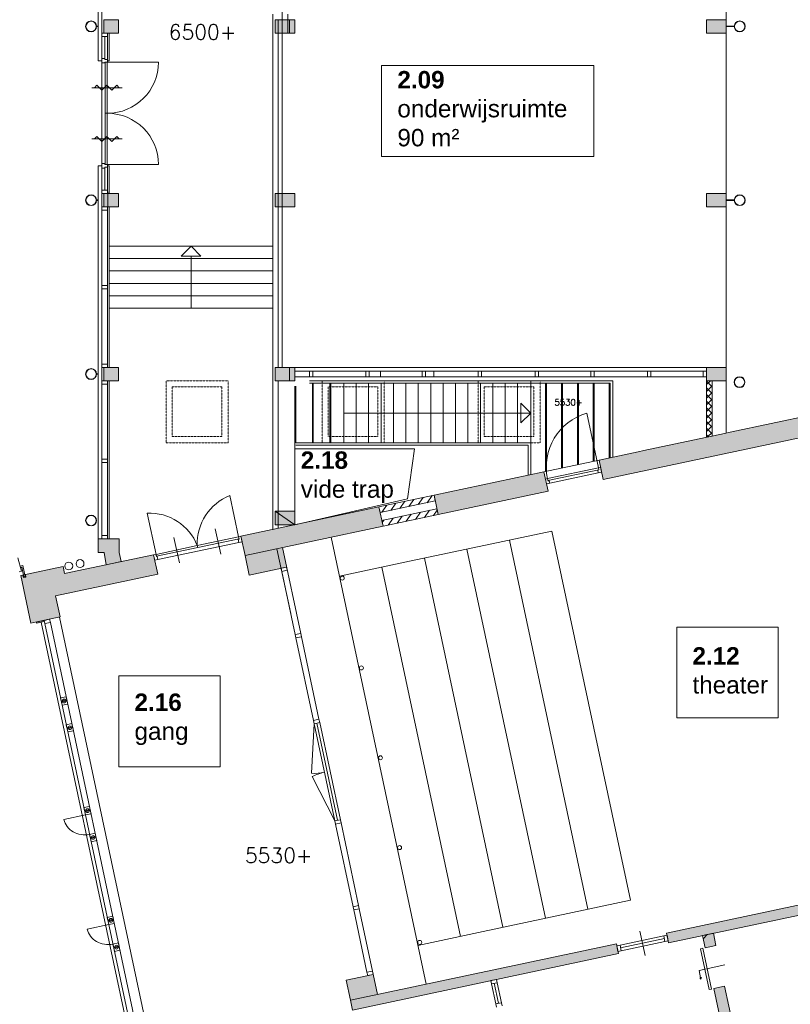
# Model space of a CAD drawing. Header units: millimetres. Extents: x 755778 to 1537169, y 90093 to 392038.
# Tile 83 of 134: x 1040984 to 1056499, y 325687 to 345513. Entities that reach past the tile are written whole.
import ezdxf

# ---------------------------------------------------------------- set-up
doc = ezdxf.new("R2010")
doc.units = ezdxf.units.MM
doc.linetypes.add('HIDDEN', pattern=[0.375, 0.25, -0.125])
doc.layers.add('maatlijnen', color=7, linetype='Continuous')
doc.layers.add('NIV 2HB', color=7, linetype='Continuous', lineweight=0)
doc.layers.add('RUIMTEnr', color=7, linetype='Continuous', lineweight=5)
doc.layers.add('oppervlaktelijnen', color=6, linetype='Continuous', lineweight=35, plot=False)
doc.styles.add('ROMANS', font='romans.shx')
doc.styles.get("Standard").update_dxf_attribs({"font": 'arial.ttf'})
doc.dimstyles.new('even', dxfattribs={"dimtxt": 500, "dimasz": 50, "dimexe": 100, "dimexo": 0, "dimgap": 50, "dimtad": 1, "dimdec": 0, "dimzin": 0, "dimdsep": 46, "dimtxsty": 'Standard', "dimblk": 'DOT', "dimcen": 1, "dimclrd": 7, "dimclre": 7, "dimclrt": 7, "dimadec": 0, "dimazin": 0, "dimtfac": 1, "dimtdec": 0, "dimtofl": 0, "dimtmove": 0, "dimatfit": 2, "dimldrblk": 'DOT', "dimfxl": 100, "dimfxlon": 1, "dimtolj": 1, "dimtzin": 0, "dimlwd": 5, "dimarcsym": 0})

# ---------------------------------------------------------------- blocks, each defined once
blk = doc.blocks.new('_Dot')
at = {"color": 0, "linetype": 'ByBlock', "lineweight": -2}
blk.add_line((-0.5, 0), (-1, 0), dxfattribs=at)
at = {"color": 0, "linetype": 'ByBlock', "const_width": 0.5}
blk.add_lwpolyline([(-0.25, 0, 1), (0.25, 0, 1)], format="xyb", close=True, dxfattribs=at)
blk = doc.blocks.new('*D155')
at = {"layer": 'Defpoints', "color": 0, "lineweight": 5, "transparency": 16777216}
for p in [(1060615, 332905), (1042715, 329100), (1062782, 322711)]:
    blk.add_point(p, dxfattribs=at)
at = {"layer": 'maatlijnen', "color": 7, "lineweight": -2, "transparency": 16777216}
for p, q in [((1062761, 322809), (1062803, 322613)), ((1044861, 319004), (1044903, 318809))]:
    blk.add_line(p, q, dxfattribs=at)
at = {"layer": 'maatlijnen', "color": 7, "lineweight": 5, "transparency": 16777216}
blk.add_line((1044931, 318917), (1062733, 322701), dxfattribs=at)
at = {"layer": 'maatlijnen', "color": 7, "lineweight": 5, "transparency": 16777216, "xscale": 50, "yscale": 50, "zscale": 50}
for p, rotation in [((1062782, 322711), 12.00000000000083), ((1044882, 318906), 192.0000000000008)]:
    blk.add_blockref('_Dot', p, dxfattribs=dict(at, rotation=rotation))
at = {"layer": 'maatlijnen', "color": 7, "lineweight": 5, "transparency": 16777216, "insert": (1053768, 321108), "char_height": 500, "attachment_point": 5, "rotation": 12}
blk.add_mtext('\\A1;18300', dxfattribs=at)
blk = doc.blocks.new('*D156')
at = {"layer": 'Defpoints', "color": 0, "lineweight": 5, "transparency": 16777216}
for p in [(1062002, 329265), (1042943, 325213), (1063712, 321223)]:
    blk.add_point(p, dxfattribs=at)
at = {"layer": 'maatlijnen', "color": 7, "lineweight": 5, "transparency": 16777216}
blk.add_line((1044701, 317182), (1063663, 321213), dxfattribs=at)
at = {"layer": 'maatlijnen', "color": 7, "lineweight": -2, "transparency": 16777216}
for p, q in [((1063691, 321321), (1063732, 321125)), ((1044632, 317270), (1044673, 317074))]:
    blk.add_line(p, q, dxfattribs=at)
at = {"layer": 'maatlijnen', "color": 7, "lineweight": 5, "transparency": 16777216, "xscale": 50, "yscale": 50, "zscale": 50}
for p, rotation in [((1063712, 321223), 12.00000000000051), ((1044652, 317172), 192.0000000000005)]:
    blk.add_blockref('_Dot', p, dxfattribs=dict(at, rotation=rotation))
at = {"layer": 'maatlijnen', "color": 7, "lineweight": 5, "transparency": 16777216, "insert": (1054118, 319496), "char_height": 500, "attachment_point": 5, "rotation": 12}
blk.add_mtext('\\A1;19485', dxfattribs=at)

msp = doc.modelspace()

# ---------------------------------------------------------------- hatches: boundary and pattern name
at = {"layer": 'NIV 2HB', "lineweight": 5, "true_color": 0x555d61}
h = msp.add_hatch(color=251, dxfattribs=at)
h.paths.add_polyline_path([(1042675.6, 338243.1), (1042975.6, 338243.1), (1042975.6, 338513.1), (1042675.6, 338513.1)])
h.paths.add_polyline_path([(1042675.6, 341743.1), (1042975.6, 341743.1), (1042975.6, 342013.1), (1042675.6, 342013.1)])
h.paths.add_polyline_path([(1042675.6, 345243.1), (1042975.6, 345243.1), (1042975.6, 345513.1), (1042675.6, 345513.1)])
h.paths.add_polyline_path([(1042690.6, 348743.1), (1042960.6, 348743.1), (1042960.6, 349013.1), (1042690.6, 349013.1)])
h.paths.add_polyline_path([(1039190.6, 348743.1), (1039460.6, 348743.1), (1039460.6, 349013.1), (1039190.6, 349013.1)])
h.paths.add_polyline_path([(1042690.6, 352578.1), (1042960.6, 352578.1), (1042960.6, 352178.1), (1042690.6, 352178.1)])
h.paths.add_polyline_path([(1035690.6, 348743.1), (1035960.6, 348743.1), (1035960.6, 349013.1), (1035690.6, 349013.1)])
h.paths.add_polyline_path([(1032190.6, 348743.1), (1032460.6, 348743.1), (1032460.6, 349013.1), (1032190.6, 349013.1)])
h.paths.add_polyline_path([(1029795.6, 359598.1), (1029795.6, 359928.1), (1030395.6, 359928.1), (1030395.6, 359598.1)])
edge = h.paths.add_edge_path()
edge.add_line((1042565.6, 334787.1), (1042565.6, 335057.1))
edge.add_line((1042565.6, 335057.1), (1042985.6, 335057.1))
edge.add_line((1042985.6, 335057.1), (1042985.6, 334787.1))
h = msp.add_hatch(color=251, dxfattribs=at)
h.paths.add_polyline_path([(1046125.6, 335344.7), (1046525.6, 335344.7), (1046525.6, 335614.7), (1046125.6, 335614.7)])
h.paths.add_polyline_path([(1046125.6, 338243.1), (1046525.6, 338243.1), (1046525.6, 338513.1), (1046125.6, 338513.1)])
h.paths.add_polyline_path([(1046125.6, 341743.1), (1046525.6, 341743.1), (1046525.6, 342013.1), (1046125.6, 342013.1)])
h.paths.add_polyline_path([(1046125.6, 345243.1), (1046525.6, 345243.1), (1046525.6, 345513.1), (1046125.6, 345513.1)])
h.paths.add_polyline_path([(1046190.6, 348728.1), (1046460.6, 348728.1), (1046460.6, 349028.1), (1046190.6, 349028.1)])
h.paths.add_polyline_path([(1054810.6, 338243.1), (1055210.6, 338243.1), (1055210.6, 338513.1), (1054810.6, 338513.1)])
h.paths.add_polyline_path([(1054810.6, 341743.1), (1055210.6, 341743.1), (1055210.6, 342013.1), (1054810.6, 342013.1)])
h.paths.add_polyline_path([(1054810.6, 345243.1), (1055210.6, 345243.1), (1055210.6, 345513.1), (1054810.6, 345513.1)])
h.paths.add_polyline_path([(1054940.6, 348728.1), (1055210.6, 348728.1), (1055210.6, 349028.1), (1054940.6, 349028.1)])
h.paths.add_polyline_path([(1047940.6, 348728.1), (1048210.6, 348728.1), (1048210.6, 349028.1), (1047940.6, 349028.1)])
h.paths.add_polyline_path([(1051440.6, 348728.1), (1051710.6, 348728.1), (1051710.6, 349028.1), (1051440.6, 349028.1)])
h.paths.add_polyline_path([(1055230.6, 348728.1), (1055500.6, 348728.1), (1055500.6, 349028.1), (1055230.6, 349028.1)])
h.paths.add_polyline_path([(1058440.6, 348728.1), (1058710.6, 348728.1), (1058710.6, 349028.1), (1058440.6, 349028.1)])
h.paths.add_polyline_path([(1061940.6, 348728.1), (1062210.6, 348728.1), (1062210.6, 349028.1), (1061940.6, 349028.1)])
h.paths.add_polyline_path([(1065440.6, 348728.1), (1065710.6, 348728.1), (1065710.6, 349028.1), (1065440.6, 349028.1)])
h.paths.add_polyline_path([(1068940.6, 348728.1), (1069210.6, 348728.1), (1069210.6, 349028.1), (1068940.6, 349028.1)])
h.paths.add_polyline_path([(1072440.6, 348728.1), (1072710.6, 348728.1), (1072710.6, 349028.1), (1072440.6, 349028.1)])
h.paths.add_polyline_path([(1054810.6, 341743.1), (1054810.6, 342013.1), (1055210.6, 342013.1), (1055210.6, 341743.1)])
h.paths.add_polyline_path([(1054810.6, 345243.1), (1054810.6, 345513.1), (1055210.6, 345513.1), (1055210.6, 345243.1)])
h.paths.add_polyline_path([(1054810.6, 338243.1), (1054810.6, 338513.1), (1055210.6, 338513.1), (1055210.6, 338243.1)])
at = {"layer": 'NIV 2HB', "lineweight": 5}
h = msp.add_hatch(color=7, dxfattribs=at)
h.paths.add_polyline_path([(1054810.6, 338243.1), (1055210.6, 338243.1), (1055210.6, 338513.1), (1054810.6, 338513.1)])
h.paths.add_polyline_path([(1054810.6, 341743.1), (1055210.6, 341743.1), (1055210.6, 342013.1), (1054810.6, 342013.1)])
h.paths.add_polyline_path([(1054810.6, 345243.1), (1055210.6, 345243.1), (1055210.6, 345513.1), (1054810.6, 345513.1)])
h.paths.add_polyline_path([(1054810.6, 341743.1), (1054810.6, 342013.1), (1055210.6, 342013.1), (1055210.6, 341743.1)])
h.paths.add_polyline_path([(1054810.6, 345243.1), (1054810.6, 345513.1), (1055210.6, 345513.1), (1055210.6, 345243.1)])
h.paths.add_polyline_path([(1054810.6, 338243.1), (1054810.6, 338513.1), (1055210.6, 338513.1), (1055210.6, 338243.1)])
at = {"layer": 'NIV 2HB', "lineweight": 5, "true_color": 0x555d61}
h = msp.add_hatch(color=251, dxfattribs=at)
h.paths.add_polyline_path([(1054810.6, 345243.1), (1055210.6, 345243.1), (1055210.6, 345513.1), (1054810.6, 345513.1)])
h.paths.add_polyline_path([(1054810.6, 341743.1), (1055210.6, 341743.1), (1055210.6, 342013.1), (1054810.6, 342013.1)])
h.paths.add_polyline_path([(1054810.6, 338243.1), (1055210.6, 338243.1), (1055210.6, 338513.1), (1054810.6, 338513.1)])
at = {"layer": 'NIV 2HB', "lineweight": 5}
for points in [[(1059593, 337713.3), (1059683.5, 337287.9), (1059889.9, 337331.7), (1060084.5, 337373.1), (1060270.4, 337412.6), (1060066.6, 338371.2), (1060001.3, 338357.3), (1060011.7, 338308.4), (1059962.8, 338298), (1059952.4, 338346.9), (1059210.7, 338189.3), (1059240.9, 338047.4), (1055290.1, 337207.7), (1055176.1, 337183.4), (1053552.6, 336838.3), (1053438.6, 336814.1), (1052647.6, 336646), (1052730.7, 336254.7)], [(1051621.4, 336018.9), (1051538.3, 336410.2), (1049325.8, 335939.9), (1049350.8, 335822.5), (1049409, 335548.7)], [(1048299.8, 335312.9), (1048274.8, 335430.3), (1048216.6, 335704.1), (1045439.2, 335113.8), (1045462.9, 335002.3), (1045522.4, 334722.5)], [(1042565.6, 334787.1), (1042565.6, 335057.1), (1042985.6, 335057.1), (1042985.6, 334787.1), (1043025.2, 334600.7), (1042723.1, 334536.5), (1042685.6, 334787.1)], [(1045522.4, 334722.5), (1045605.6, 334331.3), (1046246.9, 334467.6), (1046163.7, 334858.9)], [(1046246.9, 334467.6), (1046358.4, 334491.3), (1046275.2, 334882.6), (1046163.7, 334858.9)], [(1043761.7, 334348.3), (1043678.6, 334739.6), (1041888.6, 334359.1), (1041858.4, 334500.9), (1041098.6, 334339.4), (1041109, 334290.5), (1041060.1, 334280.1), (1041049.7, 334329), (1041007.4, 334320), (1041211.2, 333361.4), (1041392.1, 333399.9), (1041475.3, 333417.6), (1041586.8, 333441.3), (1041798.1, 333486.2), (1041707.6, 333911.7)], [(1054008.3, 327120.7), (1054049.9, 326925.1), (1059893.5, 328167.2), (1059852, 328362.8)], [(1055001.8, 326871.9), (1054949.8, 327116.4), (1054826.9, 327090.3), (1054747.9, 327008.4), (1054786.6, 326826.1)], [(1047645.5, 325768.3), (1047687.1, 325572.6), (1053038.5, 326710.1), (1052996.9, 326905.8)], [(1047559.2, 326174.2), (1047645.5, 325768.3), (1048188, 325883.6), (1048101.7, 326289.5), (1047990.2, 326265.8)], [(1055176.4, 326050.2), (1054961.2, 326004.5), (1055253.8, 324628.3), (1055469, 324674)]]:
    msp.add_hatch(color=7, dxfattribs=at).paths.add_polyline_path(points)
h = msp.add_hatch(color=7, dxfattribs=at)
edge = h.paths.add_edge_path()
edge.add_arc((1042817.5, 327376.9), 38, 0, 360)
edge = h.paths.add_edge_path()
edge.add_arc((1042931.9, 326838.9), 38, 0, 360)
edge = h.paths.add_edge_path()
edge.add_arc((1042462.5, 329047.3), 38, 0, 360)
edge = h.paths.add_edge_path()
edge.add_arc((1042348.1, 329585.3), 38, 0, 360)
edge = h.paths.add_edge_path()
edge.add_arc((1041878.7, 331793.7), 38, 0, 360)
edge = h.paths.add_edge_path()
edge.add_arc((1041993.1, 331255.8), 38, 0, 360)

# ---------------------------------------------------------------- linework, layer by layer
at = {"layer": 'NIV 2HB', "color": 7, "linetype": 'HIDDEN', "lineweight": 5}
for p, q in [((1055210.6, 348568.1), (1055210.6, 338513.1)), ((1048246.3, 338435.1), (1049320.3, 338435.1)), ((1048246.3, 338321.1), (1048246.3, 338435.1)), ((1049320.3, 338435.1), (1049320.3, 338321.1)), ((1045179.5, 338243.1), (1043929.5, 338243.1)), ((1043929.5, 338243.1), (1043929.5, 336993.1)), ((1045179.5, 336993.1), (1045179.5, 338243.1)), ((1048320.6, 338243.1), (1047070.6, 338243.1)), ((1047070.6, 338243.1), (1047070.6, 336993.1)), ((1049320.3, 338321.1), (1048246.3, 338321.1)), ((1048320.6, 336993.1), (1048320.6, 338243.1)), ((1051461.6, 338243.1), (1050211.6, 338243.1)), ((1050211.6, 338243.1), (1050211.6, 336993.1)), ((1051461.6, 336993.1), (1051461.6, 338243.1)), ((1045054.5, 338118.1), (1044054.5, 338118.1)), ((1044054.5, 338118.1), (1044054.5, 337118.1)), ((1045054.5, 337118.1), (1045054.5, 338118.1)), ((1048195.6, 338118.1), (1047195.6, 338118.1)), ((1047195.6, 338118.1), (1047195.6, 337118.1)), ((1048195.6, 337118.1), (1048195.6, 338118.1)), ((1051336.6, 338118.1), (1050336.6, 338118.1)), ((1050336.6, 338118.1), (1050336.6, 337118.1)), ((1051336.6, 337118.1), (1051336.6, 338118.1)), ((1044054.5, 337118.1), (1045054.5, 337118.1)), ((1047195.6, 337118.1), (1048195.6, 337118.1)), ((1050336.6, 337118.1), (1051336.6, 337118.1)), ((1043929.5, 336993.1), (1045179.5, 336993.1)), ((1047070.6, 336993.1), (1048320.6, 336993.1)), ((1050211.6, 336993.1), (1051461.6, 336993.1))]:
    msp.add_line(p, q, dxfattribs=at)
at = {"layer": 'NIV 2HB', "color": 7, "linetype": 'Continuous', "lineweight": 5}
for p, q in [((1042565.6, 344686.1), (1042565.6, 348498.1)), ((1042635.6, 345378.1), (1042635.6, 346932.1)), ((1046080.6, 345623.1), (1046080.6, 338176.1)), ((1046382.6, 345243.1), (1046382.6, 345623.1)), ((1042635.6, 344686.1), (1042635.6, 345378.1)), ((1046190.6, 338513.1), (1046190.6, 345513.1)), ((1046190.6, 345513.1), (1046415.6, 345513.1)), ((1046415.6, 345513.1), (1046415.6, 345243.1)), ((1042749.6, 345176.1), (1042749.6, 344686.1)), ((1042785.6, 344686.1), (1042785.6, 345243.1)), ((1046415.6, 345243.1), (1046382.6, 345243.1)), ((1042565.6, 335057.1), (1042565.6, 342570.1)), ((1042635.6, 342570.1), (1042565.6, 342570.1)), ((1042635.6, 341878.1), (1042635.6, 342570.1)), ((1042785.6, 342570.1), (1042749.6, 342570.1)), ((1042749.6, 342570.1), (1042749.6, 342080.1)), ((1042785.6, 342013.1), (1042785.6, 342570.1)), ((1042635.6, 340161.6), (1042635.6, 341878.1)), ((1042749.6, 341676.1), (1042749.6, 340161.6)), ((1042785.6, 338513.1), (1042785.6, 341743.1)), ((1042635.6, 338378.1), (1042635.6, 340094.6)), ((1042749.6, 340094.6), (1042749.6, 338580.1)), ((1046525.6, 338513.1), (1046190.6, 338513.1)), ((1046525.6, 338513.1), (1046415.6, 338513.1)), ((1046415.6, 338513.1), (1046415.6, 338243.1)), ((1046525.6, 338243.1), (1046525.6, 338513.1)), ((1046525.6, 338378.1), (1046525.6, 338513.1)), ((1042635.6, 335080.1), (1042635.6, 338378.1)), ((1042785.6, 335057.1), (1042785.6, 338243.1)), ((1046190.6, 335273.5), (1046190.6, 338243.1)), ((1046190.6, 338243.1), (1046525.6, 338243.1)), ((1046415.6, 338243.1), (1046525.6, 338243.1)), ((1046525.6, 338243.1), (1046525.6, 338378.1)), ((1042749.6, 338176.1), (1042749.6, 336661.6)), ((1046080.6, 338176.1), (1046080.6, 335250.1)), ((1059240.9, 338047.4), (1055290.1, 337207.7)), ((1052730.7, 336254.7), (1059593, 337713.3)), ((1055176.1, 337183.4), (1053552.6, 336838.3)), ((1055290.1, 337207.7), (1055176.1, 337183.4)), ((1053438.6, 336814.1), (1052647.6, 336646)), ((1052647.6, 336646), (1052730.7, 336254.7)), ((1053552.6, 336838.3), (1053438.6, 336814.1)), ((1042749.6, 336594.6), (1042749.6, 335080.1)), ((1046080.6, 335250.1), (1046190.6, 335273.5)), ((1043678.6, 334739.6), (1041888.6, 334359.1)), ((1043761.7, 334348.3), (1043678.6, 334739.6)), ((1041858.4, 334500.9), (1041007.4, 334320)), ((1041888.6, 334359.1), (1041858.4, 334500.9)), ((1041007.4, 334320), (1041211.2, 333361.4)), ((1041707.6, 333911.7), (1043761.7, 334348.3)), ((1041798.1, 333486.2), (1041707.6, 333911.7)), ((1041392.1, 333399.9), (1041798.1, 333486.2)), ((1041783.4, 333483.1), (1043515.3, 325335.1)), ((1041211.2, 333361.4), (1041392.1, 333399.9)), ((1041489.2, 333352), (1043193.2, 325335.1)), ((1041600.7, 333375.7), (1043304.8, 325358.8)), ((1054747.9, 327008.4), (1054826.9, 327090.3))]:
    msp.add_line(p, q, dxfattribs=at)
at = {"layer": 'NIV 2HB', "color": 7, "lineweight": 5}
for p, q in [((1042530.6, 345373.1), (1042530.6, 345383.1)), ((1042530.6, 345383.1), (1042565.6, 345383.1)), ((1042565.6, 345373.1), (1042530.6, 345373.1)), ((1042565.6, 345383.1), (1042565.6, 345373.1)), ((1042975.6, 345513.1), (1042675.6, 345513.1)), ((1042675.6, 345513.1), (1042675.6, 345243.1)), ((1042975.6, 345243.1), (1042975.6, 345513.1)), ((1046525.6, 345513.1), (1046125.6, 345513.1)), ((1046125.6, 345513.1), (1046125.6, 345243.1)), ((1046525.6, 345513.1), (1046125.6, 345513.1)), ((1046125.6, 345513.1), (1046125.6, 345243.1)), ((1046525.6, 345243.1), (1046525.6, 345513.1)), ((1046525.6, 345243.1), (1046525.6, 345513.1)), ((1055210.6, 345513.1), (1054810.6, 345513.1)), ((1054810.6, 345513.1), (1054810.6, 345243.1)), ((1054810.6, 345243.1), (1054810.6, 345513.1)), ((1054810.6, 345513.1), (1055210.6, 345513.1)), ((1055210.6, 345243.1), (1055210.6, 345513.1)), ((1055210.6, 345513.1), (1055210.6, 345243.1)), ((1055210.6, 345373.1), (1055210.6, 345383.1)), ((1055210.6, 345383.1), (1055370.6, 345383.1)), ((1055370.6, 345373.1), (1055210.6, 345373.1)), ((1055370.6, 345383.1), (1055370.6, 345373.1)), ((1042675.6, 345243.1), (1042975.6, 345243.1)), ((1042700.6, 345176.1), (1042700.6, 344731.1)), ((1046125.6, 345243.1), (1046525.6, 345243.1)), ((1046125.6, 345243.1), (1046525.6, 345243.1)), ((1054810.6, 345243.1), (1055210.6, 345243.1)), ((1055210.6, 345243.1), (1054810.6, 345243.1)), ((1042565.6, 344686.1), (1042635.6, 344686.1)), ((1042635.6, 344641.1), (1042635.6, 344731.1)), ((1042635.6, 344731.1), (1042700.6, 344731.1)), ((1042635.6, 344641.1), (1042635.6, 342615.1)), ((1042700.6, 344641.1), (1042635.6, 344641.1)), ((1042700.6, 344731.1), (1042700.6, 344714.1)), ((1042700.6, 344714.1), (1042749.6, 344714.1)), ((1042749.6, 344658.1), (1042700.6, 344658.1)), ((1042700.6, 344658.1), (1042700.6, 344641.1)), ((1042746.6, 344658.1), (1042706.6, 344658.1)), ((1042706.6, 344658.1), (1042706.6, 343628.1)), ((1043776.6, 344658.1), (1042746.6, 344658.1)), ((1042746.6, 343628.1), (1042746.6, 344658.1)), ((1042749.6, 344714.1), (1042749.6, 344658.1)), ((1042749.6, 344686.1), (1042785.6, 344686.1)), ((1042487.9, 344143.1), (1042537.9, 344193.1)), ((1042537.9, 344193.1), (1042637.9, 344093.1)), ((1042637.9, 344093.1), (1042737.9, 344193.1)), ((1042737.9, 344193.1), (1042837.9, 344093.1)), ((1042837.9, 344093.1), (1042937.9, 344193.1)), ((1042937.9, 344193.1), (1042987.9, 344143.1)), ((1043047.2, 344143.1), (1042437.9, 344143.1)), ((1042481.6, 344143.1), (1043003.6, 344143.1)), ((1042987.9, 344143.1), (1043047.2, 344143.1)), ((1042706.6, 342598.1), (1042706.6, 343628.1)), ((1042706.6, 343628.1), (1042746.6, 343628.1)), ((1042706.6, 343628.1), (1042746.6, 343628.1)), ((1042746.6, 343628.1), (1042746.6, 342598.1)), ((1043047.2, 343113.1), (1042437.9, 343113.1)), ((1042481.6, 343113.1), (1043003.6, 343113.1)), ((1042487.9, 343113.1), (1042537.9, 343163.1)), ((1042537.9, 343163.1), (1042637.9, 343063.1)), ((1042637.9, 343063.1), (1042737.9, 343163.1)), ((1042737.9, 343163.1), (1042837.9, 343063.1)), ((1042837.9, 343063.1), (1042937.9, 343163.1)), ((1042937.9, 343163.1), (1042987.9, 343113.1)), ((1042987.9, 343113.1), (1043047.2, 343113.1)), ((1042635.6, 342525.1), (1042635.6, 342615.1)), ((1042635.6, 342615.1), (1042700.6, 342615.1)), ((1042700.6, 342615.1), (1042700.6, 342598.1)), ((1042700.6, 342598.1), (1042749.6, 342598.1)), ((1042746.6, 342598.1), (1042706.6, 342598.1)), ((1043776.6, 342598.1), (1042746.6, 342598.1)), ((1042749.6, 342598.1), (1042749.6, 342542.1)), ((1042700.6, 342525.1), (1042635.6, 342525.1)), ((1042749.6, 342542.1), (1042700.6, 342542.1)), ((1042700.6, 342542.1), (1042700.6, 342525.1)), ((1042700.6, 342525.1), (1042700.6, 342080.1)), ((1042975.6, 342013.1), (1042675.6, 342013.1)), ((1042675.6, 342013.1), (1042675.6, 341743.1)), ((1042760.6, 341743.1), (1042760.6, 342049)), ((1042975.6, 341743.1), (1042975.6, 342013.1)), ((1046525.6, 342013.1), (1046125.6, 342013.1)), ((1046125.6, 342013.1), (1046125.6, 341743.1)), ((1046525.6, 342013.1), (1046125.6, 342013.1)), ((1046125.6, 342013.1), (1046125.6, 341743.1)), ((1046525.6, 341743.1), (1046525.6, 342013.1)), ((1046525.6, 341743.1), (1046525.6, 342013.1)), ((1055210.6, 342013.1), (1054810.6, 342013.1)), ((1054810.6, 342013.1), (1054810.6, 341743.1)), ((1054810.6, 341743.1), (1054810.6, 342013.1)), ((1054810.6, 342013.1), (1055210.6, 342013.1)), ((1055210.6, 341743.1), (1055210.6, 342013.1)), ((1055210.6, 342013.1), (1055210.6, 341743.1)), ((1042530.6, 341873.1), (1042530.6, 341883.1)), ((1042530.6, 341883.1), (1042565.6, 341883.1)), ((1042565.6, 341873.1), (1042530.6, 341873.1)), ((1042565.6, 341883.1), (1042565.6, 341873.1)), ((1055210.6, 341873.1), (1055210.6, 341883.1)), ((1055210.6, 341883.1), (1055370.6, 341883.1)), ((1055370.6, 341873.1), (1055210.6, 341873.1)), ((1055370.6, 341883.1), (1055370.6, 341873.1)), ((1042675.6, 341743.1), (1042975.6, 341743.1)), ((1046125.6, 341743.1), (1046525.6, 341743.1)), ((1046125.6, 341743.1), (1046525.6, 341743.1)), ((1054810.6, 341743.1), (1055210.6, 341743.1)), ((1055210.6, 341743.1), (1054810.6, 341743.1)), ((1042785.6, 340953.1), (1046080.6, 340953.1)), ((1044233.1, 340753.1), (1044433.1, 340953.1)), ((1044433.1, 340953.1), (1044633.1, 340753.1)), ((1046080.6, 340953.1), (1046080.6, 339703.1)), ((1042785.6, 340703.1), (1046080.6, 340703.1)), ((1044633.1, 340753.1), (1044233.1, 340753.1)), ((1044433.1, 340753.1), (1044433.1, 339703.1)), ((1042785.6, 340453.1), (1046080.6, 340453.1)), ((1042785.6, 340203.1), (1046080.6, 340203.1)), ((1042785.6, 339953.1), (1046080.6, 339953.1)), ((1042785.6, 339703.1), (1046080.6, 339703.1)), ((1042975.6, 338513.1), (1042675.6, 338513.1)), ((1042675.6, 338513.1), (1042675.6, 338243.1)), ((1042975.6, 338243.1), (1042975.6, 338513.1)), ((1046525.6, 338513.1), (1046125.6, 338513.1)), ((1046125.6, 338513.1), (1046125.6, 338243.1)), ((1046125.6, 338243.1), (1046125.6, 338513.1)), ((1046125.6, 338513.1), (1046525.6, 338513.1)), ((1046525.6, 338243.1), (1046525.6, 338513.1)), ((1046525.6, 338513.1), (1046525.6, 338243.1)), ((1048246.3, 338435.1), (1046525.6, 338435.1)), ((1046820.6, 338321.1), (1046820.6, 338435.1)), ((1046820.6, 338435.1), (1046887.6, 338435.1)), ((1046887.6, 338321.1), (1046887.6, 338435.1)), ((1046887.6, 338435.1), (1054743.6, 338435.1)), ((1046887.6, 338435.1), (1046887.6, 338321.1)), ((1047952.6, 338321.1), (1047952.6, 338435.1)), ((1047952.6, 338435.1), (1048019.6, 338435.1)), ((1048019.6, 338435.1), (1048019.6, 338321.1)), ((1048246.3, 338321.1), (1048246.3, 338435.1)), ((1049084.6, 338321.1), (1049084.6, 338435.1)), ((1049084.6, 338435.1), (1049151.6, 338435.1)), ((1049151.6, 338435.1), (1049151.6, 338321.1)), ((1049320.3, 338321.1), (1049320.3, 338435.1)), ((1049320.3, 338435.1), (1054810.6, 338435.1)), ((1050216.6, 338321.1), (1050216.6, 338435.1)), ((1050216.6, 338435.1), (1050283.6, 338435.1)), ((1050283.6, 338435.1), (1050283.6, 338321.1)), ((1051362.1, 338321.1), (1051362.1, 338435.1)), ((1051362.1, 338435.1), (1051429.1, 338435.1)), ((1051429.1, 338435.1), (1051429.1, 338321.1)), ((1052484.7, 338321.1), (1052484.7, 338435.1)), ((1052484.7, 338435.1), (1052551.7, 338435.1)), ((1052551.7, 338435.1), (1052551.7, 338321.1)), ((1053626.1, 338321.1), (1053626.1, 338435.1)), ((1053626.1, 338435.1), (1053693.1, 338435.1)), ((1053693.1, 338435.1), (1053693.1, 338321.1)), ((1054743.6, 338435.1), (1054743.6, 338321.1)), ((1054743.6, 338321.1), (1054743.6, 338435.1)), ((1054743.6, 338435.1), (1054810.6, 338435.1)), ((1055210.6, 338513.1), (1054810.6, 338513.1)), ((1054810.6, 338513.1), (1054810.6, 338243.1)), ((1054810.6, 338243.1), (1054810.6, 338513.1)), ((1054810.6, 338513.1), (1055210.6, 338513.1)), ((1054810.6, 338435.1), (1054810.6, 338321.1)), ((1055210.6, 338243.1), (1055210.6, 338513.1)), ((1055210.6, 338513.1), (1055210.6, 338243.1)), ((1042530.6, 338373.1), (1042530.6, 338383.1)), ((1042530.6, 338383.1), (1042565.6, 338383.1)), ((1042565.6, 338373.1), (1042530.6, 338373.1)), ((1042565.6, 338383.1), (1042565.6, 338373.1)), ((1042675.6, 338243.1), (1042975.6, 338243.1)), ((1046125.6, 338243.1), (1046525.6, 338243.1)), ((1046269.1, 338243.1), (1046125.6, 338243.1)), ((1046525.6, 338243.1), (1046269.1, 338243.1)), ((1046525.6, 338321.1), (1048246.3, 338321.1)), ((1046887.6, 338321.1), (1046820.6, 338321.1)), ((1049133.3, 338243.1), (1046820.6, 338243.1)), ((1054743.6, 338321.1), (1046887.6, 338321.1)), ((1048019.6, 338321.1), (1047952.6, 338321.1)), ((1049151.6, 338321.1), (1049084.6, 338321.1)), ((1049133.3, 338243.1), (1051271.9, 338243.1)), ((1054810.6, 338321.1), (1049320.3, 338321.1)), ((1050283.6, 338321.1), (1050216.6, 338321.1)), ((1051271.9, 338243.1), (1051271.9, 338193.1)), ((1051271.9, 338193.1), (1051271.9, 338243.1)), ((1051271.9, 338243.1), (1052923, 338243.1)), ((1051429.1, 338321.1), (1051362.1, 338321.1)), ((1052551.7, 338321.1), (1052484.7, 338321.1)), ((1052923, 338243.1), (1052923, 336704.5)), ((1053693.1, 338321.1), (1053626.1, 338321.1)), ((1054810.6, 338321.1), (1054743.6, 338321.1)), ((1054810.6, 338164.4), (1054889.2, 338243.1)), ((1054810.6, 338243.1), (1055210.6, 338243.1)), ((1055210.6, 338243.1), (1054810.6, 338243.1)), ((1054810.6, 337105.7), (1054810.6, 338243.1)), ((1054810.6, 338243.1), (1054924.6, 338243.1)), ((1054924.6, 338119.4), (1054810.6, 338233.4)), ((1054924.6, 338243.1), (1054924.6, 337130)), ((1055210.6, 338243.1), (1055210.6, 337190.8)), ((1046525.6, 335614.7), (1046525.6, 338133.1)), ((1046545.6, 338133.1), (1046545.6, 336993.1)), ((1049133.3, 338193.1), (1046820.6, 338193.1)), ((1046875.7, 338193.1), (1046875.7, 336993.1)), ((1046895.6, 338193.1), (1046895.6, 336993.1)), ((1047225.6, 338193.1), (1047225.6, 336993.1)), ((1047245.4, 338193.1), (1047245.4, 336993.1)), ((1047508.8, 338193.1), (1047508.8, 336993.1)), ((1047758.8, 338193.1), (1047758.8, 336993.1)), ((1048008.8, 338193.1), (1048008.8, 336993.1)), ((1048258.8, 338193.1), (1048258.8, 336993.1)), ((1048508.8, 338193.1), (1048508.8, 336993.1)), ((1048758.8, 338193.1), (1048758.8, 336993.1)), ((1049008.8, 338193.1), (1049008.8, 336993.1)), ((1051271.9, 338193.1), (1049133.3, 338193.1)), ((1049258.8, 338193.1), (1049258.8, 336993.1)), ((1049508.8, 338193.1), (1049508.8, 336993.1)), ((1049758.8, 338193.1), (1049758.8, 336993.1)), ((1050008.8, 338193.1), (1050008.8, 336993.1)), ((1050258.8, 338193.1), (1050258.8, 336993.1)), ((1050508.8, 338193.1), (1050508.8, 336993.1)), ((1050758.8, 338193.1), (1050758.8, 336993.1)), ((1051008.8, 338193.1), (1051008.8, 336993.1)), ((1051271.9, 338193.1), (1051271.9, 336993.1)), ((1052873, 338193.1), (1051271.9, 338193.1)), ((1051571.9, 338193.1), (1051571.9, 336417.3)), ((1051591.7, 338193.1), (1051591.7, 336421.5)), ((1051891.9, 338193.1), (1051891.9, 336485.3)), ((1051911.7, 338193.1), (1051911.7, 336489.6)), ((1052211.9, 338193.1), (1052211.9, 336553.4)), ((1052231.7, 338193.1), (1052231.7, 336557.6)), ((1052531.9, 338193.1), (1052531.9, 336621.4)), ((1052551.7, 338193.1), (1052551.7, 336625.6)), ((1052851.9, 338193.1), (1052851.9, 336689.4)), ((1052873, 336693.9), (1052873, 338193.1)), ((1054810.6, 338029.7), (1054924.6, 338143.7)), ((1054924.6, 337984.7), (1054810.6, 338098.7)), ((1054810.6, 337895), (1054924.6, 338009)), ((1054924.6, 337850), (1054810.6, 337964)), ((1054810.6, 337760.3), (1054924.6, 337874.3)), ((1055210.6, 338017.8), (1055210.6, 337930.9)), ((1051071.9, 337393.1), (1051071.9, 337793.1)), ((1051071.9, 337793.1), (1051271.9, 337593.1)), ((1054924.6, 337715.3), (1054810.6, 337829.3)), ((1054810.6, 337625.6), (1054924.6, 337739.6)), ((1054924.6, 337580.5), (1054810.6, 337694.5)), ((1051271.9, 337593.1), (1047508.8, 337593.1)), ((1051271.9, 337593.1), (1051071.9, 337393.1)), ((1052403.9, 337590.1), (1052637.6, 336491)), ((1054810.6, 337490.9), (1054924.6, 337604.9)), ((1054924.6, 337445.8), (1054810.6, 337559.8)), ((1054810.6, 337356.2), (1054924.6, 337470.2)), ((1054924.6, 337311.1), (1054810.6, 337425.1)), ((1054810.6, 337221.5), (1054924.6, 337335.5)), ((1054924.6, 337176.4), (1054810.6, 337290.4)), ((1054851.8, 337114.5), (1054810.6, 337155.7)), ((1054924.6, 337130), (1054810.6, 337105.7)), ((1054834.6, 337110.8), (1054924.6, 337200.8)), ((1049133.3, 336993.1), (1046545.6, 336993.1)), ((1049133.3, 336943.1), (1046545.6, 336943.1)), ((1049133.3, 336993.1), (1051271.9, 336993.1)), ((1051221.9, 336943.1), (1049133.3, 336943.1)), ((1051221.9, 336342.9), (1051221.9, 336943.1)), ((1051271.9, 336993.1), (1051271.9, 336353.6)), ((1051538.3, 336410.2), (1052647.6, 336646)), ((1052923, 336704.5), (1052873, 336693.9)), ((1051610.4, 336272.7), (1052637.6, 336491)), ((1052645.9, 336451.9), (1051618.8, 336233.5)), ((1052647.1, 336446), (1052622.7, 336440.8)), ((1052678, 336502.6), (1052636.9, 336493.9)), ((1052636.9, 336493.9), (1052647.1, 336446)), ((1052637.6, 336491), (1052645.9, 336451.9)), ((1052698.8, 336404.8), (1052678, 336502.6)), ((1049325.8, 335939.9), (1051538.3, 336410.2)), ((1051271.9, 336353.6), (1051221.9, 336342.9)), ((1051538.3, 336410.2), (1051621.4, 336018.9)), ((1051569.5, 336263.5), (1051610.5, 336272.2)), ((1051590.2, 336165.6), (1051569.5, 336263.5)), ((1051618.8, 336233.5), (1051610.4, 336272.7)), ((1051610.5, 336272.2), (1051620.7, 336224.3)), ((1052633.3, 336390.9), (1051655.8, 336179.6)), ((1052622.7, 336440.8), (1052633.3, 336390.9)), ((1052633.3, 336390.9), (1052698.8, 336404.8)), ((1051655.8, 336179.6), (1051590.2, 336165.6)), ((1051620.7, 336224.3), (1051645.2, 336229.5)), ((1051645.2, 336229.5), (1051655.8, 336179.6)), ((1045214.2, 335931.9), (1045390.9, 335100.5)), ((1049325.8, 335939.9), (1048216.6, 335704.1)), ((1048821.2, 335710), (1048922.1, 335854.1)), ((1049003.3, 335748.7), (1049104.3, 335892.8)), ((1049185.5, 335787.4), (1049286.4, 335931.5)), ((1049350.8, 335822.5), (1049325.8, 335939.9)), ((1049409, 335548.7), (1049325.8, 335939.9)), ((1051621.4, 336018.9), (1049409, 335548.7)), ((1048216.6, 335704.1), (1045439.2, 335113.8)), ((1048216.6, 335704.1), (1048241.6, 335586.8)), ((1048216.6, 335704.1), (1048299.8, 335312.9)), ((1048241.6, 335586.8), (1049350.8, 335822.5)), ((1048274.7, 335593.8), (1048375.7, 335738)), ((1049384, 335666), (1048274.8, 335430.3)), ((1048456.9, 335632.5), (1048557.8, 335776.7)), ((1048639, 335671.3), (1048740, 335815.4)), ((1049409, 335548.7), (1049384, 335666)), ((1043551.4, 335578.4), (1043728.1, 334747)), ((1046125.6, 335614.7), (1046525.6, 335344.7)), ((1046525.6, 335614.7), (1046125.6, 335614.7)), ((1046125.6, 335614.7), (1046125.6, 335344.7)), ((1046525.6, 335344.7), (1046525.6, 335614.7)), ((1048299.8, 335312.9), (1049409, 335548.7)), ((1048403.6, 335334.9), (1048504.5, 335479.1)), ((1048585.7, 335373.7), (1048686.6, 335517.8)), ((1048767.9, 335412.4), (1048868.8, 335556.5)), ((1048950, 335451.1), (1049050.9, 335595.2)), ((1049132.1, 335489.8), (1049233.1, 335633.9)), ((1049314.3, 335528.5), (1049390.2, 335637)), ((1045030.3, 334752.9), (1044921.8, 335263.5)), ((1045522.4, 334722.5), (1048299.8, 335312.9)), ((1046125.6, 335344.7), (1046525.6, 335344.7)), ((1048274.8, 335430.3), (1048299.8, 335312.9)), ((1048284.2, 335386), (1048322.3, 335440.4)), ((1042565.6, 334787.1), (1042565.6, 335057.1)), ((1042565.6, 335057.1), (1042985.6, 335057.1)), ((1042565.6, 334787.1), (1042565.6, 335057.1)), ((1042985.6, 335057.1), (1042985.6, 334787.1)), ((1044198.9, 334576.2), (1044090.4, 335086.8)), ((1044559.5, 334923.7), (1045390.9, 335100.5)), ((1045399.3, 335061.3), (1044567.8, 334884.6)), ((1045439.2, 335113.8), (1045390.3, 335103.4)), ((1045390.3, 335103.4), (1045400.5, 335055.5)), ((1045390.9, 335100.5), (1045399.3, 335061.3)), ((1045439.2, 335113.8), (1045522.4, 334722.5)), ((1045462.9, 335002.3), (1045439.2, 335113.8)), ((1049166.2, 326091.5), (1047253.4, 335090.5)), ((1051699.1, 335217.6), (1048736.5, 334587.8)), ((1053279.2, 327783.6), (1051699.1, 335217.6)), ((1044559.5, 334923.7), (1043728.1, 334747)), ((1043736.4, 334707.9), (1044567.8, 334884.6)), ((1043767.8, 334642), (1045397.4, 334988.4)), ((1044567.8, 334884.6), (1044559.5, 334923.7)), ((1044567.8, 334884.6), (1044559.5, 334923.7)), ((1045400.5, 335055.5), (1045383.9, 335051.9)), ((1045383.9, 335051.9), (1045397.4, 334988.4)), ((1045397.4, 334988.4), (1045462.9, 335002.3)), ((1046163.7, 334858.9), (1046440.7, 333555.8)), ((1046275.2, 334882.6), (1046642.5, 333154.7)), ((1052423.4, 327601.7), (1050843.2, 335035.6)), ((1040945.2, 334676), (1041021.6, 334411.9)), ((1042685.6, 334787.1), (1042565.6, 334787.1)), ((1042723.1, 334536.5), (1042685.6, 334787.1)), ((1042985.6, 334787.1), (1043025.2, 334600.7)), ((1043678.6, 334739.6), (1043727.5, 334749.9)), ((1043702.3, 334628), (1043678.6, 334739.6)), ((1043727.5, 334749.9), (1043737.7, 334702)), ((1043728.1, 334747), (1043736.4, 334707.9)), ((1043737.7, 334702), (1043754.3, 334705.6)), ((1043754.3, 334705.6), (1043767.8, 334642)), ((1045522.4, 334722.5), (1045605.6, 334331.3)), ((1050711.6, 327237.9), (1049131.5, 334671.8)), ((1051567.5, 327419.8), (1049987.3, 334853.7)), ((1041049.1, 334524.1), (1040993.8, 334507.9)), ((1040993.8, 334507.9), (1041002.1, 334479.1)), ((1041002.1, 334479.1), (1041026.5, 334486.2)), ((1041026.5, 334486.2), (1041067.8, 334292)), ((1041097.1, 334298.2), (1041049.1, 334524.1)), ((1043025.2, 334600.7), (1042723.1, 334536.5)), ((1043767.8, 334642), (1043702.3, 334628)), ((1045605.6, 334331.3), (1046358.4, 334491.3)), ((1048736.5, 334587.8), (1047419.7, 334307.9)), ((1049855.7, 327055.9), (1048275.6, 334489.9)), ((1041021.6, 334411.9), (1040973.5, 334398)), ((1041049.7, 334329), (1041060.1, 334280.1)), ((1041060.1, 334280.1), (1041109, 334290.5)), ((1041067.8, 334292), (1041097.1, 334298.2)), ((1041109, 334290.5), (1041098.6, 334339.4)), ((1046260.8, 334402.1), (1046531, 333131)), ((1041318.8, 333384.3), (1041475.3, 333417.6)), ((1041322.9, 333364.7), (1041318.8, 333384.3)), ((1041479.4, 333398), (1041322.9, 333364.7)), ((1043141.9, 325276.2), (1041418.3, 333385)), ((1041475.3, 333417.6), (1041479.4, 333398)), ((1046656.4, 333089.1), (1047009.8, 331426.8)), ((1046544.9, 333065.4), (1046898.3, 331403.1)), ((1046912.2, 331337.5), (1046859.9, 330338.9)), ((1047328, 329381.2), (1046912.2, 331337.5)), ((1046968, 331349.4), (1047383.8, 329393.1)), ((1047023.7, 331361.2), (1047439.5, 329404.9)), ((1047328, 329381.2), (1046874, 330272.2)), ((1042308, 329500.1), (1041875.4, 329408.2)), ((1047695.3, 327653.3), (1047342, 329315.7)), ((1047453.5, 329339.4), (1047806.8, 327677)), ((1054008.3, 327120.7), (1059852, 328362.8)), ((1059893.5, 328167.2), (1054049.9, 326925.1)), ((1050316.7, 327153.9), (1053279.2, 327783.6)), ((1047976.3, 326331.4), (1047709.2, 327587.8)), ((1047820.7, 327611.5), (1048188, 325883.6)), ((1042777.4, 327291.7), (1042344.9, 327199.7)), ((1050316.7, 327153.9), (1048999.8, 326874)), ((1053471.4, 327160), (1053575.4, 326670.9)), ((1053071.4, 326877.6), (1053951.7, 327064.8)), ((1053963.6, 327009), (1053083.3, 326821.9)), ((1053095.1, 326766.1), (1053975.4, 326953.2)), ((1054049.9, 326925.1), (1054008.3, 327120.7)), ((1054734.6, 327070.7), (1054949.8, 327116.4)), ((1054786.6, 326826.1), (1054734.6, 327070.7)), ((1054949.8, 327116.4), (1055001.8, 326871.9)), ((1047645.5, 325768.3), (1052996.9, 326905.8)), ((1052996.9, 326905.8), (1053038.5, 326710.1)), ((1054737.7, 326815.7), (1054688.8, 326805.3)), ((1054688.8, 326805.3), (1054863.4, 325983.7)), ((1054912.3, 325994.1), (1054737.7, 326815.7)), ((1055001.8, 326871.9), (1054786.6, 326826.1)), ((1053038.5, 326710.1), (1047687.1, 325572.6)), ((1055179.8, 326480.3), (1054661.4, 326370.1)), ((1054661.4, 326370.1), (1054692.6, 326223.4)), ((1047559.2, 326174.2), (1048101.7, 326289.5)), ((1047645.5, 325768.3), (1047559.2, 326174.2)), ((1050579.4, 326187.4), (1050471.9, 326164.6)), ((1054710.6, 326227.2), (1054674.5, 326219.6)), ((1054674.5, 326219.6), (1054699.2, 326192.2)), ((1054699.2, 326192.2), (1054710.6, 326227.2)), ((1050569.6, 325695.3), (1050483.8, 326098.6)), ((1050625.3, 325707.1), (1050539.6, 326110.5)), ((1050681.1, 325719), (1050595.3, 326122.3)), ((1054863.4, 325983.7), (1054912.3, 325994.1)), ((1054961.2, 326004.5), (1055176.4, 326050.2)), ((1055253.8, 324628.3), (1054961.2, 326004.5)), ((1055176.4, 326050.2), (1055469, 324674)), ((1047687.1, 325572.6), (1047645.5, 325768.3)), ((1050571.5, 325695.7), (1050679.1, 325718.6))]:
    msp.add_line(p, q, dxfattribs=at)
at = {"layer": 'NIV 2HB', "color": 7, "linetype": 'ByBlock', "lineweight": 5}
for p, q in [((1042749.6, 345243.1), (1042635.6, 345243.1)), ((1042635.6, 345243.1), (1042635.6, 345176.1)), ((1042635.6, 345176.1), (1042749.6, 345176.1)), ((1042749.6, 345176.1), (1042749.6, 345243.1)), ((1042749.6, 342080.1), (1042635.6, 342080.1)), ((1042635.6, 342080.1), (1042635.6, 342013.1)), ((1042635.6, 342013.1), (1042749.6, 342013.1)), ((1042749.6, 342013.1), (1042749.6, 342080.1)), ((1042749.6, 341743.1), (1042635.6, 341743.1)), ((1042635.6, 341743.1), (1042635.6, 341676.1)), ((1042635.6, 341676.1), (1042749.6, 341676.1)), ((1042749.6, 341676.1), (1042749.6, 341743.1)), ((1042749.6, 340161.6), (1042635.6, 340161.6)), ((1042635.6, 340161.6), (1042635.6, 340094.6)), ((1042635.6, 340094.6), (1042749.6, 340094.6)), ((1042749.6, 340094.6), (1042749.6, 340161.6)), ((1042749.6, 338580.1), (1042635.6, 338580.1)), ((1042635.6, 338580.1), (1042635.6, 338513.1)), ((1042635.6, 338513.1), (1042749.6, 338513.1)), ((1042749.6, 338513.1), (1042749.6, 338580.1)), ((1042749.6, 338243.1), (1042635.6, 338243.1)), ((1042635.6, 338243.1), (1042635.6, 338176.1)), ((1042749.6, 338176.1), (1042749.6, 338243.1)), ((1042635.6, 338176.1), (1042749.6, 338176.1)), ((1042749.6, 336661.6), (1042635.6, 336661.6)), ((1042635.6, 336661.6), (1042635.6, 336594.6)), ((1042749.6, 336594.6), (1042749.6, 336661.6)), ((1042635.6, 336594.6), (1042749.6, 336594.6)), ((1042707.6, 335057.1), (1042593.6, 335057.1)), ((1042749.6, 335124.1), (1042635.6, 335124.1)), ((1042635.6, 335124.1), (1042635.6, 335057.1)), ((1042635.6, 335057.1), (1042749.6, 335057.1)), ((1042749.6, 335057.1), (1042749.6, 335124.1)), ((1046358.4, 334491.3), (1046246.9, 334467.6)), ((1046246.9, 334467.6), (1046260.8, 334402.1)), ((1046372.3, 334425.8), (1046358.4, 334491.3)), ((1046372.3, 334425.8), (1046260.8, 334402.1)), ((1041511.5, 333425.3), (1041400, 333401.6)), ((1041586.8, 333441.3), (1041475.3, 333417.6)), ((1041475.3, 333417.6), (1041489.2, 333352)), ((1041489.2, 333352), (1041600.7, 333375.7)), ((1041600.7, 333375.7), (1041586.8, 333441.3)), ((1046642.5, 333154.7), (1046531, 333131)), ((1046531, 333131), (1046544.9, 333065.4)), ((1046656.4, 333089.1), (1046544.9, 333065.4)), ((1046656.4, 333089.1), (1046642.5, 333154.7)), ((1041918.9, 331878.9), (1041807.4, 331855.2)), ((1041807.4, 331855.2), (1041821.3, 331789.7)), ((1041821.3, 331789.7), (1041932.8, 331813.4)), ((1041936.1, 331797.8), (1041824.6, 331774.1)), ((1041824.6, 331774.1), (1041838.5, 331708.5)), ((1041838.5, 331708.5), (1041950.1, 331732.2)), ((1041932.8, 331813.4), (1041918.9, 331878.9)), ((1041950.1, 331732.2), (1041936.1, 331797.8)), ((1042033.2, 331341), (1041921.7, 331317.3)), ((1041921.7, 331317.3), (1041935.6, 331251.7)), ((1042047.1, 331275.4), (1042033.2, 331341)), ((1047009.8, 331426.8), (1046898.3, 331403.1)), ((1046898.3, 331403.1), (1046912.2, 331337.5)), ((1047023.7, 331361.2), (1046912.2, 331337.5)), ((1047023.7, 331361.2), (1047009.8, 331426.8)), ((1041935.6, 331251.7), (1042047.1, 331275.4)), ((1042050.5, 331259.8), (1041939, 331236.1)), ((1041939, 331236.1), (1041952.9, 331170.5)), ((1041952.9, 331170.5), (1042064.4, 331194.2)), ((1042064.4, 331194.2), (1042050.5, 331259.8)), ((1042388.3, 329670.5), (1042276.8, 329646.8)), ((1042276.8, 329646.8), (1042290.7, 329581.3)), ((1042290.7, 329581.3), (1042402.2, 329605)), ((1042405.5, 329589.3), (1042294, 329565.6)), ((1042294, 329565.6), (1042308, 329500.1)), ((1042308, 329500.1), (1042419.5, 329523.8)), ((1042402.2, 329605), (1042388.3, 329670.5)), ((1042419.5, 329523.8), (1042405.5, 329589.3)), ((1047439.5, 329404.9), (1047328, 329381.2)), ((1047328, 329381.2), (1047342, 329315.7)), ((1047453.5, 329339.4), (1047342, 329315.7)), ((1047453.5, 329339.4), (1047439.5, 329404.9)), ((1042502.6, 329132.5), (1042391.1, 329108.8)), ((1042391.1, 329108.8), (1042405.1, 329043.3)), ((1042516.6, 329067), (1042502.6, 329132.5)), ((1042405.1, 329043.3), (1042516.6, 329067)), ((1042519.9, 329051.3), (1042408.4, 329027.6)), ((1042408.4, 329027.6), (1042422.3, 328962.1)), ((1042422.3, 328962.1), (1042533.8, 328985.8)), ((1042533.8, 328985.8), (1042519.9, 329051.3)), ((1047806.8, 327677), (1047695.3, 327653.3)), ((1047695.3, 327653.3), (1047709.2, 327587.8)), ((1047820.7, 327611.5), (1047709.2, 327587.8)), ((1047820.7, 327611.5), (1047806.8, 327677)), ((1042857.7, 327462.1), (1042746.2, 327438.4)), ((1042746.2, 327438.4), (1042760.1, 327372.8)), ((1042760.1, 327372.8), (1042871.6, 327396.6)), ((1042875, 327380.9), (1042763.4, 327357.2)), ((1042763.4, 327357.2), (1042777.4, 327291.7)), ((1042871.6, 327396.6), (1042857.7, 327462.1)), ((1042888.9, 327315.4), (1042875, 327380.9)), ((1042777.4, 327291.7), (1042888.9, 327315.4)), ((1054017.3, 327078.7), (1053951.7, 327064.8)), ((1053975.4, 326953.2), (1053951.7, 327064.8)), ((1053975.4, 326953.2), (1054041, 326967.2)), ((1054041, 326967.2), (1054017.3, 327078.7)), ((1042972, 326924.1), (1042860.5, 326900.4)), ((1042860.5, 326900.4), (1042874.5, 326834.9)), ((1042874.5, 326834.9), (1042986, 326858.6)), ((1042989.3, 326842.9), (1042877.8, 326819.2)), ((1042877.8, 326819.2), (1042891.7, 326753.7)), ((1042891.7, 326753.7), (1043003.2, 326777.4)), ((1042986, 326858.6), (1042972, 326924.1)), ((1043003.2, 326777.4), (1042989.3, 326842.9)), ((1053071.4, 326877.6), (1053005.9, 326863.7)), ((1053029.6, 326752.2), (1053005.9, 326863.7)), ((1053029.6, 326752.2), (1053095.1, 326766.1)), ((1053095.1, 326766.1), (1053071.4, 326877.6)), ((1048087.8, 326355.1), (1047976.3, 326331.4)), ((1048101.7, 326289.5), (1048087.8, 326355.1)), ((1047976.3, 326331.4), (1047990.2, 326265.8)), ((1048101.7, 326289.5), (1047990.2, 326265.8)), ((1050581.4, 326187.9), (1050469.9, 326164.2)), ((1050469.9, 326164.2), (1050483.8, 326098.6)), ((1050595.3, 326122.3), (1050581.4, 326187.9)), ((1050595.3, 326122.3), (1050483.8, 326098.6)), ((1050681.1, 325719), (1050569.6, 325695.3)), ((1050569.6, 325695.3), (1050583.5, 325629.8)), ((1050695, 325653.5), (1050681.1, 325719))]:
    msp.add_line(p, q, dxfattribs=at)
at = {"layer": 'NIV 2HB', "color": 0, "linetype": 'Continuous', "lineweight": 5}
for p, q in [((1046238.7, 345243.1), (1046238.5, 345245.8)), ((1046242.4, 345243.1), (1046238.6, 345245.8))]:
    msp.add_line(p, q, dxfattribs=at)
at = {"layer": 'NIV 2HB', "lineweight": 5}
for centre, radius in [((1042421, 345378.1), 109.5), ((1042421, 345378.1), 103.7), ((1055480.1, 345378.1), 109.5), ((1055480.1, 345378.1), 103.7), ((1042421, 341878.1), 109.5), ((1042421, 341878.1), 103.7), ((1055480.1, 341878.1), 109.5), ((1055480.1, 341878.1), 103.7), ((1042421, 338378.1), 109.5), ((1042421, 338378.1), 103.7), ((1055477.3, 338214.3), 109.5), ((1055477.3, 338214.3), 103.7), ((1042421, 335428.1), 109.5), ((1042421, 335428.1), 103.7)]:
    msp.add_circle(centre, radius, dxfattribs=at)
at = {"layer": 'NIV 2HB', "color": 7, "lineweight": 5}
for centre, radius in [((1041971, 334512.9), 80), ((1042198.3, 334561.2), 80), ((1047478.8, 334268.6), 40), ((1047863.3, 332459.8), 40), ((1041878.7, 331793.7), 38), ((1041993.1, 331255.8), 38), ((1048247.8, 330651), 40), ((1042348.1, 329585.3), 38), ((1042462.5, 329047.3), 38), ((1048632.2, 328842.2), 40), ((1042817.5, 327376.9), 38), ((1049037.8, 326934), 40), ((1042931.9, 326838.9), 38)]:
    msp.add_circle(centre, radius, dxfattribs=at)
for centre, radius, start, end in [((1042746.6, 344658.1), 1030, 270, 0), ((1042746.6, 342598.1), 1030, 0, 90), ((1052716.5, 336504.2), 1130, 106.0559, 192), ((1045600.5, 334964.4), 1041.8, 111.76511, 182.23489), ((1043592, 334537.4), 1041.8, 21.76511, 92.23489), ((1046912.2, 331337.5), 1000, 267, 282), ((1047328, 329381.2), 1000, 102, 117)]:
    msp.add_arc(centre, radius, start, end, dxfattribs=at)
at = {"layer": 'NIV 2HB', "color": 7, "lineweight": 5, "extrusion": (0, 0, -1)}
for centre in [(1042308, 329500.1), (1042777.4, 327291.7)]:
    msp.add_ellipse(centre, major_axis=(432.5, 91.9), ratio=0.9037357, start_param=1.5707963, end_param=3.1415927, dxfattribs=at)
at = {"layer": 'oppervlaktelijnen', "lineweight": 5}
msp.add_lwpolyline([(1046268.6, 348568.1), (1055210.6, 348568.1), (1055210.6, 338513.1), (1046268.6, 338513.1)], close=True, dxfattribs=at)
at = {"layer": 'RUIMTEnr', "lineweight": 5}
for points in [[(1048270.3, 344591.2), (1052540.7, 344591.2), (1052540.7, 342761.5), (1048270.3, 342761.5)], [(1046525.6, 336869.4), (1048935.2, 336869.4), (1048795.1, 335867.4), (1046525.6, 335344.7)], [(1054211.9, 333283.2), (1056257.2, 333283.2), (1056257.2, 331453.5), (1054211.9, 331453.5)], [(1042977.8, 332300.4), (1045023.2, 332300.4), (1045023.2, 330470.7), (1042977.8, 330470.7)]]:
    msp.add_lwpolyline(points, close=True, dxfattribs=at)

# ---------------------------------------------------------------- texts
at = {"layer": 'NIV 2HB', "color": 7, "lineweight": 5, "style": 'ROMANS'}
for s, height, p in [('6500+', 300, (1043985.1, 345114.8)), ('5530+', 125, (1051751.5, 337744.6)), ('5530+', 300, (1045517.1, 328535.7))]:
    msp.add_text(s, height=height, dxfattribs=at).set_placement(p)
at = {"layer": 'RUIMTEnr', "lineweight": 5, "char_height": 350, "rotation": 0.04243}
for s, insert, attachment_point in [('{\\fArial|b1|i0|c0|p34;2.09\\P}onderwijsruimte\\P90 m²', (1048587.2, 344479.6), 1), ('{\\fArial|b1|i0|c0|p34;2.18\\P}vide trap', (1046642.7, 336300.1), 4), ('{\\fArial|b1|i0|c0|p34;2.12\\P}theater', (1054529.4, 332408.9), 4), ('{\\fArial|b1|i0|c0|p34;2.16\\P}gang', (1043295.3, 331426), 4)]:
    msp.add_mtext_dynamic_manual_height_columns(s, width=2951.731, gutter_width=121.2, heights=[0], dxfattribs=dict(at, insert=insert, attachment_point=attachment_point))

# ---------------------------------------------------------------- dimensions: what is measured, and where the dimension line sits
at = {"layer": 'maatlijnen', "lineweight": 5}
for p1, p2, distance, picture, middle in [((1042715.1, 329099.8), (1060615.2, 332904.6), -10421, '*D155', (1053768.3, 321107.6)), ((1042943.1, 325213.5), (1062002.3, 329264.6), -8221.2, '*D156', (1054118.5, 319496.1))]:
    dim = msp.add_aligned_dim(p1=p1, p2=p2, distance=distance, dimstyle='even', dxfattribs=at)
    dim.commit()
    dim.dimension.update_dxf_attribs({"geometry": picture, "text_midpoint": middle})

doc.saveas('drawing.dxf')
